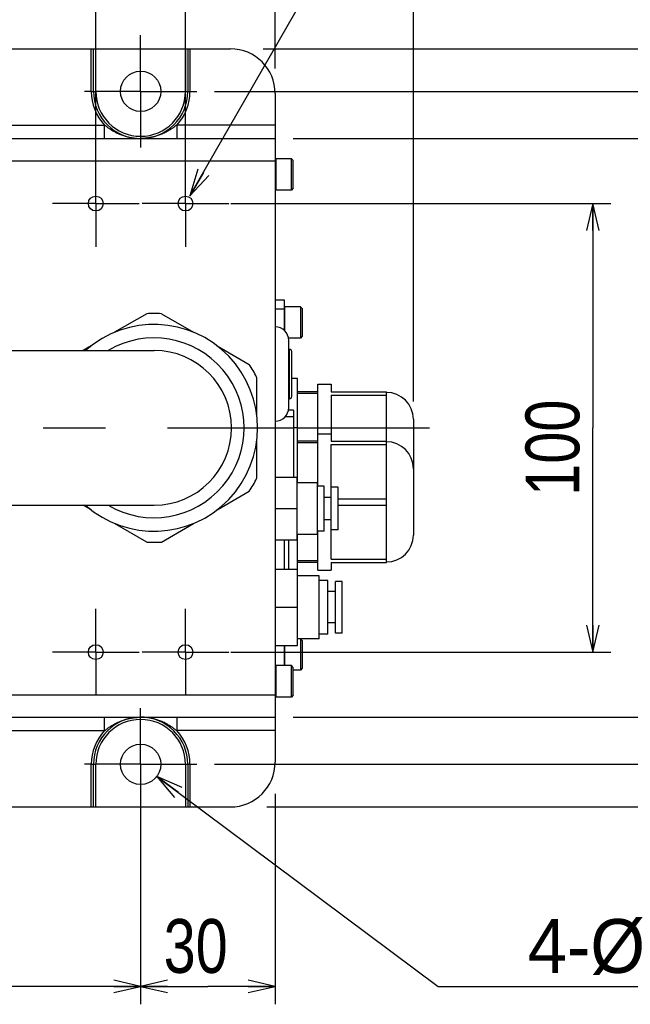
# Model space of a CAD drawing. Extents: x 0 to 3364, y 0 to 2376.
# Tile 71 of 83: x 1640 to 1776, y 1664 to 1883. Entities that reach past the tile are written whole.
import ezdxf

# ---------------------------------------------------------------- set-up
doc = ezdxf.new("R2010")
doc.units = 0
doc.header["$LTSCALE"] = 185.02
doc.linetypes.add('CENTER', pattern=[0.6, 0.375, -0.075, 0.075, -0.075])
doc.layers.get('0').update_dxf_attribs({"linetype": 'CONTINUOUS'})
doc.layers.add('95_ALL_DIM', color=7, linetype='CONTINUOUS')
doc.layers.add('DEFAULT_1', color=7, linetype='CENTER')
doc.styles.get("Standard").update_dxf_attribs({"font": 'txt', "width": 0.8})
doc.dimstyles.new('DIMSTYLE_1', dxfattribs={"dimtxt": 12, "dimasz": 6, "dimexe": 0.18, "dimexo": 0.0625, "dimgap": 0.09, "dimtad": 1, "dimdec": 3, "dimtxsty": 'STANDARD', "dimblk": 'OPEN', "dimblk1": 'OPEN', "dimblk2": 'OPEN', "dimcen": 0.09, "dimazin": 3, "dimtp": 0.5, "dimtm": 0.5, "dimtfac": 1, "dimtdec": 3, "dimtofl": 0, "dimtmove": 0, "dimatfit": 3, "dimtolj": 1})
doc.dimstyles.new('DIMSTYLE_16', dxfattribs={"dimtxt": 12, "dimasz": 6, "dimexe": 0.18, "dimexo": 0.0625, "dimgap": 0.09, "dimtad": 1, "dimtih": 1, "dimtoh": 1, "dimdec": 3, "dimtxsty": 'STANDARD', "dimblk": 'OPEN', "dimblk1": 'OPEN', "dimblk2": 'OPEN', "dimcen": 0.09, "dimazin": 3, "dimtp": 0.1, "dimtm": 0.1, "dimtfac": 1, "dimtdec": 3, "dimtofl": 0, "dimtmove": 0, "dimatfit": 3, "dimtolj": 1})
doc.dimstyles.new('DIMSTYLE_17', dxfattribs={"dimtxt": 12, "dimasz": 6, "dimexe": 0.18, "dimexo": 0.0625, "dimgap": 0.09, "dimtad": 1, "dimtih": 1, "dimtoh": 1, "dimdec": 3, "dimtxsty": 'STANDARD', "dimblk": 'OPEN', "dimblk1": 'OPEN', "dimblk2": 'OPEN', "dimcen": 0.09, "dimazin": 3, "dimtp": 0.2, "dimtm": 0.2, "dimtfac": 1, "dimtdec": 3, "dimtofl": 0, "dimtmove": 0, "dimatfit": 3, "dimtolj": 1})
doc.dimstyles.new('DIMSTYLE_3', dxfattribs={"dimtxt": 12, "dimasz": 6, "dimexe": 0.18, "dimexo": 0.0625, "dimgap": 0.09, "dimtad": 1, "dimdec": 3, "dimtxsty": 'STANDARD', "dimblk": 'OPEN', "dimblk1": 'OPEN', "dimblk2": 'OPEN', "dimcen": 0.09, "dimazin": 3, "dimtp": 0.2, "dimtm": 0.2, "dimtfac": 1, "dimtdec": 3, "dimtofl": 0, "dimtmove": 0, "dimatfit": 3, "dimtolj": 1})
doc.dimstyles.new('DIMSTYLE_4', dxfattribs={"dimtxt": 12, "dimasz": 6, "dimexe": 0.18, "dimexo": 0.0625, "dimgap": 0.09, "dimtad": 1, "dimdec": 3, "dimtxsty": 'STANDARD', "dimblk": 'OPEN', "dimblk1": 'OPEN', "dimblk2": 'OPEN', "dimcen": 0.09, "dimazin": 3, "dimtp": 0.3, "dimtm": 0.3, "dimtfac": 1, "dimtdec": 3, "dimtofl": 0, "dimtmove": 0, "dimatfit": 3, "dimtolj": 1})

# ---------------------------------------------------------------- blocks, each defined once
blk = doc.blocks.new('_OPEN')
at = {"color": 0, "linetype": 'BYBLOCK'}
for p, q in [((0, 0), (-1, 0.233)), ((-1, -0.233), (0, 0)), ((-1, 0), (0, 0))]:
    blk.add_line(p, q, dxfattribs=at)
blk = doc.blocks.new('*D2')
at = {"layer": '95_ALL_DIM', "color": 2, "linetype": 'CONTINUOUS'}
for p, q in [((1561.68, 1871.34), (1561.68, 2000.84)), ((1696.68, 1877.88), (1696.68, 2000.84)), ((1561.68, 1996.84), (1629.18, 1996.84)), ((1696.68, 1996.84), (1629.18, 1996.84))]:
    blk.add_line(p, q, dxfattribs=at)
at = {"layer": '95_ALL_DIM', "color": 2, "linetype": 'CONTINUOUS', "xscale": 6, "yscale": 6, "zscale": 6, "rotation": 180}
blk.add_blockref('_OPEN', (1561.68, 1996.84), dxfattribs=at)
at = {"layer": '95_ALL_DIM', "color": 2, "linetype": 'CONTINUOUS', "xscale": 6, "yscale": 6, "zscale": 6}
blk.add_blockref('_OPEN', (1696.68, 1996.84), dxfattribs=at)
at = {"layer": '95_ALL_DIM', "color": 2, "linetype": 'CONTINUOUS', "width": 0.8}
blk.add_text('135', height=12, dxfattribs=at).set_placement((1614, 1999.84))
blk = doc.blocks.new('*D4')
at = {"layer": '95_ALL_DIM', "color": 2, "linetype": 'CONTINUOUS'}
for p, q in [((1696.68, 1710.76), (1696.68, 1663.84)), ((1666.68, 1704.75), (1666.68, 1663.84)), ((1666.68, 1667.84), (1681.68, 1667.84)), ((1696.68, 1667.84), (1681.68, 1667.84))]:
    blk.add_line(p, q, dxfattribs=at)
at = {"layer": '95_ALL_DIM', "color": 2, "linetype": 'CONTINUOUS', "xscale": 6, "yscale": 6, "zscale": 6, "rotation": 180}
blk.add_blockref('_OPEN', (1666.68, 1667.84), dxfattribs=at)
at = {"layer": '95_ALL_DIM', "color": 2, "linetype": 'CONTINUOUS', "xscale": 6, "yscale": 6, "zscale": 6}
blk.add_blockref('_OPEN', (1696.68, 1667.84), dxfattribs=at)
at = {"layer": '95_ALL_DIM', "color": 2, "linetype": 'CONTINUOUS', "width": 0.8}
blk.add_text('30', height=12, dxfattribs=at).set_placement((1671.81, 1670.84))
blk = doc.blocks.new('*D5')
at = {"layer": '95_ALL_DIM', "color": 2, "linetype": 'CONTINUOUS'}
for p, q in [((1516.68, 1707.67), (1516.68, 1663.84)), ((1666.68, 1700.84), (1666.68, 1663.84)), ((1516.68, 1667.84), (1591.68, 1667.84)), ((1666.68, 1667.84), (1591.68, 1667.84))]:
    blk.add_line(p, q, dxfattribs=at)
at = {"layer": '95_ALL_DIM', "color": 2, "linetype": 'CONTINUOUS', "xscale": 6, "yscale": 6, "zscale": 6, "rotation": 180}
blk.add_blockref('_OPEN', (1516.68, 1667.84), dxfattribs=at)
at = {"layer": '95_ALL_DIM', "color": 2, "linetype": 'CONTINUOUS', "xscale": 6, "yscale": 6, "zscale": 6}
blk.add_blockref('_OPEN', (1666.68, 1667.84), dxfattribs=at)
at = {"layer": '95_ALL_DIM', "color": 2, "linetype": 'CONTINUOUS', "width": 0.8}
blk.add_text('150', height=12, dxfattribs=at).set_placement((1575.15, 1670.84))
blk = doc.blocks.new('_DOT')
at = {"color": 0, "linetype": 'BYBLOCK'}
blk.add_line((-0.233, 0), (-1, 0), dxfattribs=at)
at = {"color": 0, "linetype": 'BYBLOCK', "const_width": 0.233}
blk.add_lwpolyline([(-0.117, 0, 1), (0.117, 0, 1)], format="xyb", close=True, dxfattribs=at)
blk = doc.blocks.new('*D6')
at = {"layer": '95_ALL_DIM', "color": 2, "linetype": 'CONTINUOUS'}
for p, q in [((1656.68, 1846.34), (1656.68, 1920.84)), ((1676.68, 1846.34), (1676.68, 1920.84)), ((1656.68, 1916.84), (1636.68, 1916.84)), ((1636.68, 1916.84), (1666.68, 1916.84)), ((1696.68, 1916.84), (1666.68, 1916.84)), ((1676.68, 1916.84), (1696.68, 1916.84))]:
    blk.add_line(p, q, dxfattribs=at)
at = {"layer": '95_ALL_DIM', "color": 2, "linetype": 'CONTINUOUS', "xscale": 6, "yscale": 6, "zscale": 6}
blk.add_blockref('_OPEN', (1656.68, 1916.84), dxfattribs=at)
at = {"layer": '95_ALL_DIM', "color": 2, "linetype": 'CONTINUOUS', "xscale": 6, "yscale": 6, "zscale": 6, "rotation": 180}
blk.add_blockref('_DOT', (1676.68, 1916.84), dxfattribs=at)
at = {"layer": '95_ALL_DIM', "color": 2, "linetype": 'CONTINUOUS', "width": 0.8}
blk.add_text('20', height=12, dxfattribs=at).set_placement((1657.22, 1919.84))
blk = doc.blocks.new('*D7')
at = {"layer": '95_ALL_DIM', "color": 2, "linetype": 'CONTINUOUS'}
for p, q in [((1686.77, 1842.34), (1771.48, 1842.34)), ((1767.48, 1842.34), (1767.48, 1792.34)), ((1767.48, 1742.34), (1767.48, 1792.34)), ((1686.77, 1742.34), (1771.48, 1742.34))]:
    blk.add_line(p, q, dxfattribs=at)
at = {"layer": '95_ALL_DIM', "color": 2, "linetype": 'CONTINUOUS', "xscale": 6, "yscale": 6, "zscale": 6}
for p, rotation in [((1767.48, 1842.34), 90), ((1767.48, 1742.34), 270)]:
    blk.add_blockref('_OPEN', p, dxfattribs=dict(at, rotation=rotation))
at = {"layer": '95_ALL_DIM', "color": 2, "linetype": 'CONTINUOUS', "width": 0.8}
blk.add_text('100', height=12, rotation=90, dxfattribs=at).set_placement((1764.48, 1777.21))
blk = doc.blocks.new('*D8')
at = {"layer": '95_ALL_DIM', "color": 2, "linetype": 'CONTINUOUS'}
for p, q in [((1700.68, 1856.84), (1811.48, 1856.84)), ((1807.48, 1856.84), (1807.48, 1792.34)), ((1807.48, 1727.84), (1807.48, 1792.34)), ((1700.68, 1727.84), (1811.48, 1727.84))]:
    blk.add_line(p, q, dxfattribs=at)
at = {"layer": '95_ALL_DIM', "color": 2, "linetype": 'CONTINUOUS', "xscale": 6, "yscale": 6, "zscale": 6}
for p, rotation in [((1807.48, 1856.84), 90), ((1807.48, 1727.84), 270)]:
    blk.add_blockref('_OPEN', p, dxfattribs=dict(at, rotation=rotation))
at = {"layer": '95_ALL_DIM', "color": 2, "linetype": 'CONTINUOUS', "width": 0.8}
blk.add_text('129', height=12, rotation=90, dxfattribs=at).set_placement((1804.48, 1777.52))
blk = doc.blocks.new('*D9')
at = {"layer": '95_ALL_DIM', "color": 2, "linetype": 'CONTINUOUS'}
for p, q in [((1683.18, 1867.34), (1851.48, 1867.34)), ((1847.48, 1867.34), (1847.48, 1792.34)), ((1847.48, 1717.34), (1847.48, 1792.34)), ((1683.18, 1717.34), (1851.48, 1717.34))]:
    blk.add_line(p, q, dxfattribs=at)
at = {"layer": '95_ALL_DIM', "color": 2, "linetype": 'CONTINUOUS', "xscale": 6, "yscale": 6, "zscale": 6}
for p, rotation in [((1847.48, 1867.34), 90), ((1847.48, 1717.34), 270)]:
    blk.add_blockref('_OPEN', p, dxfattribs=dict(at, rotation=rotation))
at = {"layer": '95_ALL_DIM', "color": 2, "linetype": 'CONTINUOUS', "width": 0.8}
blk.add_text('150', height=12, rotation=90, dxfattribs=at).set_placement((1844.48, 1778.39))
blk = doc.blocks.new('*D10')
at = {"layer": '95_ALL_DIM', "color": 2, "linetype": 'CONTINUOUS'}
for p, q in [((1694.03, 1876.84), (1891.48, 1876.84)), ((1887.48, 1876.84), (1887.48, 1792.34)), ((1887.48, 1707.84), (1887.48, 1792.34)), ((1694.79, 1707.84), (1891.48, 1707.84))]:
    blk.add_line(p, q, dxfattribs=at)
at = {"layer": '95_ALL_DIM', "color": 2, "linetype": 'CONTINUOUS', "xscale": 6, "yscale": 6, "zscale": 6}
for p, rotation in [((1887.48, 1876.84), 90), ((1887.48, 1707.84), 270)]:
    blk.add_blockref('_OPEN', p, dxfattribs=dict(at, rotation=rotation))
at = {"layer": '95_ALL_DIM', "color": 2, "linetype": 'CONTINUOUS', "width": 0.8}
blk.add_text('169', height=12, rotation=90, dxfattribs=at).set_placement((1884.48, 1777.37))
blk = doc.blocks.new('*D46')
at = {"layer": '95_ALL_DIM', "color": 2, "linetype": 'CONTINUOUS'}
for p, q in [((1670.29, 1714.65), (1732.98, 1667.84)), ((1732.98, 1667.84), (1740.98, 1667.84)), ((1740.98, 1667.84), (1934.58, 1667.84))]:
    blk.add_line(p, q, dxfattribs=at)
at = {"layer": '95_ALL_DIM', "color": 2, "linetype": 'CONTINUOUS', "xscale": 6, "yscale": 6, "zscale": 6, "rotation": 143.254394}
blk.add_blockref('_OPEN', (1670.29, 1714.65), dxfattribs=at)
at = {"layer": '95_ALL_DIM', "color": 2, "linetype": 'CONTINUOUS'}
for s, width, p in [(' through hole', 0.8, (1797.78, 1670.84)), ('4-%%c', 0.977778, (1752.98, 1670.84)), ('9', 0.8, (1788.18, 1670.84))]:
    blk.add_text(s, height=12, dxfattribs=dict(at, width=width)).set_placement(p)
blk = doc.blocks.new('*D47')
at = {"layer": '95_ALL_DIM', "color": 2, "linetype": 'CONTINUOUS'}
for p, q in [((1677.68, 1844.07), (1722.32, 1921.83)), ((1722.32, 1921.83), (1730.32, 1921.83)), ((1730.32, 1921.83), (1869.52, 1921.83))]:
    blk.add_line(p, q, dxfattribs=at)
at = {"layer": '95_ALL_DIM', "color": 2, "linetype": 'CONTINUOUS', "xscale": 6, "yscale": 6, "zscale": 6, "rotation": 240.141038}
blk.add_blockref('_OPEN', (1677.68, 1844.07), dxfattribs=at)
at = {"layer": '95_ALL_DIM', "color": 2, "linetype": 'CONTINUOUS', "width": 0.8}
for s, p in [('4-M', (1742.32, 1924.83)), ('4', (1771.12, 1924.83)), (' depth 6', (1780.72, 1924.83))]:
    blk.add_text(s, height=12, dxfattribs=at).set_placement(p)
blk = doc.blocks.new('*D61')
at = {"layer": '95_ALL_DIM', "color": 2, "linetype": 'CONTINUOUS'}
for p, q in [((1561.68, 1871.34), (1561.68, 1960.84)), ((1727.48, 1798.24), (1727.48, 1960.84)), ((1561.68, 1956.84), (1644.58, 1956.84)), ((1727.48, 1956.84), (1644.58, 1956.84))]:
    blk.add_line(p, q, dxfattribs=at)
at = {"layer": '95_ALL_DIM', "color": 2, "linetype": 'CONTINUOUS', "xscale": 6, "yscale": 6, "zscale": 6, "rotation": 180}
blk.add_blockref('_OPEN', (1561.68, 1956.84), dxfattribs=at)
at = {"layer": '95_ALL_DIM', "color": 2, "linetype": 'CONTINUOUS', "xscale": 6, "yscale": 6, "zscale": 6}
blk.add_blockref('_OPEN', (1727.48, 1956.84), dxfattribs=at)
at = {"layer": '95_ALL_DIM', "color": 2, "linetype": 'CONTINUOUS', "width": 0.8}
blk.add_text('165.8', height=12, dxfattribs=at).set_placement((1621.92, 1959.84))

msp = doc.modelspace()

# ---------------------------------------------------------------- linework, layer by layer
at = {"color": 7, "linetype": 'CONTINUOUS'}
for p, q in [((1511.6839, 1876.8402), (1686.6839, 1876.8402)), ((1655.6839, 1867.3402), (1655.6839, 1876.8402)), ((1656.1839, 1867.3402), (1656.1839, 1876.8402)), ((1656.6839, 1867.3402), (1656.6839, 1876.8402)), ((1676.6839, 1876.8402), (1676.6839, 1867.3402)), ((1677.1839, 1876.8402), (1677.1839, 1867.3402)), ((1677.6839, 1876.8402), (1677.6839, 1867.3402)), ((1655.6839, 1867.3402), (1656.6839, 1867.3402)), ((1676.6839, 1867.3402), (1677.6839, 1867.3402)), ((1696.6839, 1866.8402), (1696.6839, 1717.8402)), ((1561.6839, 1859.8402), (1658.6372, 1859.8402)), ((1658.6372, 1856.8402), (1658.6372, 1859.8402)), ((1696.6839, 1859.8402), (1674.7306, 1859.8402)), ((1674.7306, 1859.8402), (1674.7306, 1856.8402)), ((1590.4719, 1856.8402), (1696.6839, 1856.8402)), ((1597.6005, 1851.8402), (1696.6839, 1851.8402)), ((1700.2839, 1852.3402), (1696.7839, 1852.3402)), ((1696.7839, 1852.3402), (1696.7839, 1845.3402)), ((1700.6839, 1851.9402), (1700.2839, 1852.3402)), ((1700.2839, 1845.3402), (1700.2839, 1852.3402)), ((1700.6839, 1845.7402), (1700.6839, 1851.9402)), ((1700.2839, 1845.3402), (1696.7839, 1845.3402)), ((1700.6839, 1845.7402), (1700.2839, 1845.3402)), ((1696.6839, 1820.8402), (1698.6839, 1820.8402)), ((1698.6839, 1820.8402), (1698.6839, 1814.0743)), ((1668.0617, 1817.7886), (1660.8778, 1813.641)), ((1671.3061, 1817.7886), (1678.49, 1813.641)), ((1696.6839, 1818.8402), (1698.6839, 1818.8402)), ((1702.2839, 1819.3402), (1698.7839, 1819.3402)), ((1698.7839, 1819.3402), (1698.7839, 1813.9799)), ((1702.6839, 1818.9402), (1702.2839, 1819.3402)), ((1702.2839, 1819.3402), (1702.2839, 1812.3402)), ((1702.6839, 1818.9402), (1702.6839, 1812.7402)), ((1702.2839, 1812.3402), (1699.6404, 1812.3402)), ((1699.6839, 1796.2776), (1699.6839, 1811.8402)), ((1702.6839, 1812.7402), (1702.2839, 1812.3402)), ((1236.6839, 1809.5902), (1669.6839, 1809.5902)), ((1655.64, 1810.6169), (1653.8618, 1809.5902)), ((1683.7278, 1810.6169), (1690.9117, 1806.4692)), ((1699.8839, 1809.8402), (1699.6839, 1809.8402)), ((1699.8839, 1798.8402), (1699.8839, 1809.8402)), ((1700.3839, 1799.3402), (1700.3839, 1809.3402)), ((1692.5339, 1803.6596), (1692.5339, 1795.3643)), ((1701.6839, 1803.3402), (1700.3839, 1803.3402)), ((1701.6839, 1780.1082), (1701.6839, 1803.3402)), ((1706.1839, 1802.0402), (1709.1839, 1802.0402)), ((1706.1839, 1779.3487), (1706.1839, 1802.0402)), ((1709.1839, 1802.0402), (1709.1839, 1800.3402)), ((1706.1839, 1800.3402), (1701.6839, 1800.3402)), ((1706.1839, 1800.0076), (1701.6839, 1800.0076)), ((1709.1839, 1800.3402), (1721.4839, 1800.3402)), ((1721.4839, 1762.3402), (1721.4839, 1800.3402)), ((1699.8839, 1798.8402), (1699.6839, 1798.8402)), ((1709.1839, 1799.6394), (1721.4839, 1799.6394)), ((1709.1839, 1799.6394), (1709.1839, 1789.3402)), ((1700.7839, 1796.2776), (1699.6285, 1796.2776)), ((1700.7839, 1796.2776), (1700.7839, 1781.3403)), ((1700.7839, 1794.7776), (1698.8609, 1794.7776)), ((1727.4839, 1794.2402), (1727.4839, 1768.4402)), ((1701.6839, 1792.3402), (1700.7839, 1792.3402)), ((1706.1839, 1791.0402), (1709.1839, 1791.0402)), ((1692.5339, 1789.3162), (1692.5339, 1781.0209)), ((1706.1839, 1789.3402), (1701.6839, 1789.3402)), ((1706.1839, 1789.0076), (1701.6839, 1789.0076)), ((1709.1839, 1789.3402), (1721.4839, 1789.3402)), ((1709.1839, 1788.6394), (1721.4839, 1788.6394)), ((1709.1839, 1763.0411), (1709.1839, 1788.6394)), ((1696.6839, 1781.3403), (1701.5839, 1781.3403)), ((1701.5839, 1767.3402), (1701.5839, 1781.3403)), ((1706.0839, 1780.1082), (1701.5839, 1780.1082)), ((1706.0839, 1768.5722), (1706.0839, 1780.1082)), ((1683.7278, 1774.0636), (1690.9117, 1778.2112)), ((1707.5839, 1779.3487), (1706.0839, 1779.3487)), ((1707.5839, 1769.3317), (1707.5839, 1779.3487)), ((1710.6839, 1779.0902), (1709.1839, 1779.0902)), ((1710.6839, 1769.5902), (1710.6839, 1779.0902)), ((1709.1839, 1776.8402), (1707.5839, 1776.8402)), ((1710.6839, 1776.5411), (1721.4839, 1776.5411)), ((1236.6839, 1775.0902), (1669.6839, 1775.0902)), ((1655.64, 1774.0636), (1653.8618, 1775.0902)), ((1696.6839, 1774.3402), (1701.5839, 1774.3402)), ((1710.6839, 1775.1394), (1721.4839, 1775.1394)), ((1709.1839, 1771.8402), (1707.5839, 1771.8402)), ((1668.0617, 1766.8919), (1660.8778, 1771.0395)), ((1671.3061, 1766.8919), (1678.49, 1771.0395)), ((1707.5839, 1769.3317), (1706.0839, 1769.3317)), ((1706.1839, 1760.6402), (1706.1839, 1769.3317)), ((1710.6839, 1769.5902), (1709.1839, 1769.5902)), ((1696.6839, 1767.3402), (1701.5839, 1767.3402)), ((1698.6839, 1767.3402), (1698.6839, 1760.8403)), ((1699.6839, 1760.8403), (1699.6839, 1767.3402)), ((1706.0839, 1768.5722), (1701.5839, 1768.5722)), ((1701.6839, 1743.8402), (1701.6839, 1768.5722)), ((1706.1839, 1762.6729), (1701.6839, 1762.6729)), ((1709.1839, 1763.0411), (1721.4839, 1763.0411)), ((1696.6839, 1760.8403), (1701.6839, 1760.8403)), ((1706.1839, 1762.3402), (1701.6839, 1762.3402)), ((1706.1839, 1760.6402), (1709.1839, 1760.6402)), ((1709.1839, 1762.3402), (1721.4839, 1762.3402)), ((1709.1839, 1762.3402), (1709.1839, 1760.6402)), ((1706.4839, 1759.3402), (1701.6839, 1759.3402)), ((1706.4839, 1745.3402), (1706.4839, 1759.3402)), ((1708.3839, 1758.3402), (1706.4839, 1758.3402)), ((1708.3839, 1746.3402), (1708.3839, 1758.3402)), ((1711.5839, 1758.0902), (1710.0839, 1758.0902)), ((1710.0839, 1746.5902), (1710.0839, 1758.0902)), ((1711.5839, 1746.5902), (1711.5839, 1758.0902)), ((1710.0839, 1755.8402), (1708.3839, 1755.8402)), ((1696.6839, 1752.3402), (1701.6839, 1752.3402)), ((1710.0839, 1748.8402), (1708.3839, 1748.8402)), ((1706.4839, 1745.3402), (1701.6839, 1745.3402)), ((1702.6839, 1744.9402), (1702.2839, 1745.3402)), ((1702.2839, 1745.3402), (1702.2839, 1738.3402)), ((1702.6839, 1744.9402), (1702.6839, 1738.7402)), ((1708.3839, 1746.3402), (1706.4839, 1746.3402)), ((1711.5839, 1746.5902), (1710.0839, 1746.5902)), ((1696.6839, 1743.8402), (1701.6839, 1743.8402)), ((1698.6839, 1743.8402), (1698.6839, 1739.3402)), ((1698.7839, 1743.8402), (1698.7839, 1739.3402)), ((1700.2839, 1739.3402), (1696.7839, 1739.3402)), ((1696.7839, 1739.3402), (1696.7839, 1732.3402)), ((1700.6839, 1738.9402), (1700.2839, 1739.3402)), ((1700.2839, 1732.3402), (1700.2839, 1739.3402)), ((1700.6839, 1732.7402), (1700.6839, 1738.9402)), ((1702.2839, 1738.3402), (1700.6839, 1738.3402)), ((1702.6839, 1738.7402), (1702.2839, 1738.3402)), ((1597.6005, 1732.8402), (1696.6839, 1732.8402)), ((1700.2839, 1732.3402), (1696.7839, 1732.3402)), ((1700.6839, 1732.7402), (1700.2839, 1732.3402)), ((1590.4719, 1727.8402), (1696.6839, 1727.8402)), ((1658.6372, 1724.8402), (1658.6372, 1727.8402)), ((1674.7306, 1727.8402), (1674.7306, 1724.8402)), ((1561.6839, 1724.8402), (1658.6372, 1724.8402)), ((1696.6839, 1724.8402), (1674.7306, 1724.8402)), ((1655.6839, 1717.3402), (1656.6839, 1717.3402)), ((1655.6839, 1707.8402), (1655.6839, 1717.3402)), ((1656.1839, 1707.8402), (1656.1839, 1717.3402)), ((1656.6839, 1707.8402), (1656.6839, 1717.3402)), ((1676.6839, 1717.3402), (1677.6839, 1717.3402)), ((1676.6839, 1717.3402), (1676.6839, 1707.8402)), ((1677.1839, 1717.3402), (1677.1839, 1707.8402)), ((1677.6839, 1717.3402), (1677.6839, 1707.8402)), ((1511.6839, 1707.8402), (1686.6839, 1707.8402))]:
    msp.add_line(p, q, dxfattribs=at)
for centre, radius in [((1666.6839, 1867.3402), 4.5), ((1656.6839, 1842.3402), 1.65), ((1676.6839, 1842.3402), 1.65), ((1656.6839, 1742.3402), 1.65), ((1676.6839, 1742.3402), 1.65), ((1666.6839, 1717.3402), 4.5)]:
    msp.add_circle(centre, radius, dxfattribs=at)
for centre, radius, start, end in [((1686.6839, 1866.8402), 10, 0, 90), ((1666.6839, 1867.3402), 11, 180, 222.985886), ((1666.6839, 1867.3402), 10.5, 180, 360), ((1666.6839, 1867.3402), 10, 180, 360), ((1666.6839, 1867.3402), 11, 317.014114, 360), ((1696.7839, 1852.2402), 0.1, 90, 180), ((1696.7839, 1845.4402), 0.1, 180, 270), ((1669.6839, 1792.3402), 25.5, 86.352711, 93.647289), ((1698.7839, 1819.2402), 0.1, 90, 180), ((1669.6839, 1792.3402), 23.05, 228.45148, 131.54852), ((1696.6839, 1811.8402), 3, 0, 90), ((1669.6839, 1792.3402), 20.05, 239.359373, 120.640627), ((1669.6839, 1792.3402), 17.25, 270, 90), ((1699.8839, 1809.3402), 0.5, 0, 90), ((1669.6839, 1792.3402), 25.5, 26.352711, 33.647289), ((1721.4839, 1794.2402), 6, 0, 90), ((1699.8839, 1799.3402), 0.5, 270, 360), ((1696.6839, 1796.8402), 3, 270, 360), ((1721.4839, 1783.2402), 6, 0, 90), ((1669.6839, 1792.3402), 25.5, 326.352711, 333.647289), ((1669.6839, 1792.3402), 25.5, 266.352711, 273.647289), ((1721.4839, 1768.4402), 6, 270, 360), ((1696.7839, 1739.2402), 0.1, 90, 180), ((1696.7839, 1732.4402), 0.1, 180, 270), ((1666.6839, 1717.3402), 10.5, 0, 180), ((1666.6839, 1717.3402), 10, 0, 180), ((1666.6839, 1717.3402), 11, 137.014114, 180), ((1666.6839, 1717.3402), 11, 0, 42.985886), ((1686.6839, 1717.8402), 10, 270, 360)]:
    msp.add_arc(centre, radius, start, end, dxfattribs=at)
for points, knots in [([(1658.6372, 1859.8402), (1658.6954, 1859.7942), (1658.8166, 1859.6996), (1659.0074, 1859.5544), (1659.2159, 1859.4003), (1659.4451, 1859.2364), (1659.6983, 1859.0622), (1659.9794, 1858.8772), (1660.2934, 1858.6811), (1660.647, 1858.4732), (1661.0444, 1858.2559), (1661.4794, 1858.0376), (1661.9379, 1857.8293), (1662.4039, 1857.6395), (1662.8636, 1857.4734), (1663.3012, 1857.3343), (1663.7033, 1857.2225), (1664.0656, 1857.1343), (1664.3919, 1857.065), (1664.6866, 1857.0106), (1664.9522, 1856.9681), (1665.1915, 1856.935), (1665.4084, 1856.9093), (1665.6075, 1856.8893), (1665.791, 1856.8739), (1665.9594, 1856.8623), (1666.1143, 1856.8538), (1666.2596, 1856.8477), (1666.4002, 1856.8434), (1666.5411, 1856.8408), (1666.6357, 1856.8402), (1666.6839, 1856.8402)], [0, 0, 0, 0, 0.02542108, 0.05268118, 0.08216155, 0.11423057, 0.14920986, 0.18745652, 0.22950107, 0.27601594, 0.32796465, 0.38464892, 0.44272949, 0.50045189, 0.55698965, 0.61012916, 0.65774312, 0.69993652, 0.73784756, 0.77199729, 0.80262197, 0.82999705, 0.85473331, 0.87745394, 0.89855721, 0.91779169, 0.93530296, 0.95171171, 0.96758456, 0.98349121, 1, 1, 1, 1]), ([(1674.7306, 1859.8402), (1674.6725, 1859.7943), (1674.5515, 1859.6999), (1674.361, 1859.5549), (1674.1529, 1859.401), (1673.9241, 1859.2374), (1673.6714, 1859.0635), (1673.3909, 1858.8789), (1673.0776, 1858.683), (1672.7248, 1858.4755), (1672.329, 1858.2589), (1671.8961, 1858.0414), (1671.4397, 1857.8335), (1670.9749, 1857.6437), (1670.5153, 1857.4771), (1670.0769, 1857.3374), (1669.6736, 1857.2248), (1669.3097, 1857.136), (1668.982, 1857.0662), (1668.6861, 1857.0114), (1668.4195, 1856.9686), (1668.1788, 1856.9353), (1667.96, 1856.9094), (1667.7592, 1856.8892), (1667.5752, 1856.8738), (1667.4069, 1856.8622), (1667.2526, 1856.8538), (1667.1076, 1856.8476), (1666.9672, 1856.8434), (1666.8265, 1856.8408), (1666.732, 1856.8402), (1666.6839, 1856.8402)], [0, 0, 0, 0, 0.0253722, 0.05258432, 0.08201619, 0.11403382, 0.14894821, 0.1871202, 0.22907477, 0.27550538, 0.32730465, 0.38364538, 0.44144083, 0.49907258, 0.55562479, 0.60887073, 0.65665343, 0.69905548, 0.73717578, 0.77143033, 0.80213162, 0.82968574, 0.85466574, 0.87762535, 0.89881203, 0.91793584, 0.9353958, 0.95177451, 0.96762882, 0.983518, 1, 1, 1, 1]), ([(1658.6372, 1724.8402), (1658.6953, 1724.8861), (1658.8163, 1724.9806), (1659.0068, 1725.1256), (1659.2149, 1725.2794), (1659.4437, 1725.4431), (1659.6964, 1725.617), (1659.9769, 1725.8016), (1660.2902, 1725.9974), (1660.6429, 1726.2049), (1661.0388, 1726.4216), (1661.4717, 1726.6391), (1661.9281, 1726.847), (1662.3929, 1727.0368), (1662.8525, 1727.2034), (1663.2909, 1727.3431), (1663.6942, 1727.4557), (1664.0581, 1727.5444), (1664.3858, 1727.6142), (1664.6817, 1727.669), (1664.9483, 1727.7118), (1665.189, 1727.7451), (1665.4078, 1727.7711), (1665.6086, 1727.7913), (1665.7926, 1727.8067), (1665.9609, 1727.8182), (1666.1152, 1727.8267), (1666.2601, 1727.8328), (1666.4005, 1727.8371), (1666.5413, 1727.8397), (1666.6358, 1727.8402), (1666.6839, 1727.8402)], [0, 0, 0, 0, 0.0253722, 0.05258432, 0.08201619, 0.11403382, 0.14894821, 0.1871202, 0.22907477, 0.27550538, 0.32730465, 0.38364538, 0.44144083, 0.49907258, 0.55562479, 0.60887073, 0.65665343, 0.69905548, 0.73717578, 0.77143033, 0.80213162, 0.82968574, 0.85466574, 0.87762535, 0.89881203, 0.91793584, 0.9353958, 0.95177451, 0.96762882, 0.983518, 1, 1, 1, 1]), ([(1674.7306, 1724.8402), (1674.6724, 1724.8862), (1674.5512, 1724.9808), (1674.3603, 1725.1261), (1674.1519, 1725.2802), (1673.9227, 1725.4441), (1673.6694, 1725.6183), (1673.3883, 1725.8032), (1673.0744, 1725.9994), (1672.7208, 1726.2073), (1672.3234, 1726.4246), (1671.8884, 1726.6429), (1671.4299, 1726.8512), (1670.9639, 1727.041), (1670.5042, 1727.2071), (1670.0665, 1727.3462), (1669.6645, 1727.458), (1669.3022, 1727.5461), (1668.9759, 1727.6154), (1668.6811, 1727.6699), (1668.4155, 1727.7124), (1668.1763, 1727.7455), (1667.9594, 1727.7711), (1667.7602, 1727.7911), (1667.5768, 1727.8066), (1667.4084, 1727.8181), (1667.2534, 1727.8267), (1667.1082, 1727.8328), (1666.9676, 1727.8371), (1666.8267, 1727.8397), (1666.7321, 1727.8402), (1666.6839, 1727.8402)], [0, 0, 0, 0, 0.02542108, 0.05268118, 0.08216155, 0.11423057, 0.14920986, 0.18745652, 0.22950107, 0.27601594, 0.32796465, 0.38464892, 0.44272949, 0.50045189, 0.55698965, 0.61012916, 0.65774312, 0.69993652, 0.73784756, 0.77199729, 0.80262197, 0.82999705, 0.85473331, 0.87745394, 0.89855721, 0.91779169, 0.93530296, 0.95171171, 0.96758456, 0.98349121, 1, 1, 1, 1])]:
    msp.add_open_spline(points, degree=3, knots=knots, dxfattribs=at)
at = {"layer": '95_ALL_DIM', "color": 2, "linetype": 'CONTINUOUS'}
msp.add_line((1696.6839, 1872.4211), (1696.6839, 1920.8402), dxfattribs=at)
at = {"layer": 'DEFAULT_1', "color": 7, "linetype": 'CENTER'}
for p, q in [((1666.6839, 1867.3402), (1666.6839, 1879.8402)), ((1655.6839, 1867.3402), (1654.1839, 1867.3402)), ((1666.6839, 1867.3402), (1656.6839, 1867.3402)), ((1666.6839, 1867.3402), (1676.6839, 1867.3402)), ((1666.6839, 1867.3402), (1666.6839, 1854.8402)), ((1677.6839, 1867.3402), (1679.1839, 1867.3402)), ((1656.6839, 1842.3402), (1656.6839, 1851.9902)), ((1676.6839, 1842.3402), (1676.6839, 1851.9902)), ((1656.6839, 1842.3402), (1647.0339, 1842.3402)), ((1656.6839, 1842.3402), (1666.3339, 1842.3402)), ((1656.6839, 1842.3402), (1656.6839, 1832.6902)), ((1676.6839, 1842.3402), (1667.0339, 1842.3402)), ((1676.6839, 1842.3402), (1686.3339, 1842.3402)), ((1676.6839, 1842.3402), (1676.6839, 1832.6902)), ((1561.6839, 1792.3402), (1700.7839, 1792.3402)), ((1701.6839, 1792.3402), (1731.0401, 1792.3402)), ((1656.6839, 1742.3402), (1656.6839, 1751.9902)), ((1676.6839, 1742.3402), (1676.6839, 1751.9902)), ((1656.6839, 1742.3402), (1647.0339, 1742.3402)), ((1656.6839, 1742.3402), (1666.3339, 1742.3402)), ((1656.6839, 1742.3402), (1656.6839, 1732.6902)), ((1676.6839, 1742.3402), (1667.0339, 1742.3402)), ((1676.6839, 1742.3402), (1686.3339, 1742.3402)), ((1676.6839, 1742.3402), (1676.6839, 1732.6902)), ((1666.6839, 1717.3402), (1666.6839, 1729.8402)), ((1655.6839, 1717.3402), (1654.1839, 1717.3402)), ((1666.6839, 1717.3402), (1656.6839, 1717.3402)), ((1666.6839, 1717.3402), (1676.6839, 1717.3402)), ((1666.6839, 1717.3402), (1666.6839, 1704.8402)), ((1677.6839, 1717.3402), (1679.1839, 1717.3402))]:
    msp.add_line(p, q, dxfattribs=at)

# ---------------------------------------------------------------- dimensions: what is measured, and where the dimension line sits
at = {"layer": '95_ALL_DIM', "color": 2, "linetype": 'CONTINUOUS'}
for base, p2, picture, middle in [((1696.6839, 1996.8402), (1696.6839, 1877.8841), '*D2', (1628.3964, 2005.8402)), ((1727.4839, 1956.8402), (1727.4839, 1798.2402), '*D61', (1645.9232, 1965.8402))]:
    dim = msp.add_linear_dim(base=base, p1=(1561.6839, 1871.3402), p2=p2, dimstyle='DIMSTYLE_1', dxfattribs=at)
    dim.commit()
    dim.dimension.update_dxf_attribs({"geometry": picture, "text_midpoint": middle, "dimtype": 160})
for p1, p2, text, dimstyle, picture, middle in [((1677.6796, 1844.0747), (1675.6882, 1840.6057), '4-M<> depth 6', 'DIMSTYLE_16', '*D47', (1799.915, 1930.8269)), ((1670.2897, 1714.6481), (1663.078, 1720.0324), '4-<> through hole', 'DIMSTYLE_17', '*D46', (1837.783, 1676.8402))]:
    dim = msp.add_diameter_dim_2p(p1=p1, p2=p2, text=text, dimstyle=dimstyle, dxfattribs=at)
    dim.commit()
    dim.dimension.update_dxf_attribs({"geometry": picture, "text_midpoint": middle, "dimtype": 163})
dim = msp.add_linear_dim(base=(1656.6839, 1916.8402), p1=(1676.6839, 1846.3402), p2=(1656.6839, 1846.3402), angle=180, dimstyle='DIMSTYLE_3', override={"dimblk1": 'DOT', "dimsah": 1}, dxfattribs=at)
dim.commit()
dim.dimension.update_dxf_attribs({"geometry": '*D6', "text_midpoint": (1666.8179, 1925.8402), "dimtype": 160})
for base, p1, p2, angle, dimstyle, picture, middle in [((1887.4839, 1876.8402), (1694.7852, 1707.8402), (1694.0333, 1876.8402), 90, 'DIMSTYLE_1', '*D10', (1878.4839, 1791.7746)), ((1847.4839, 1867.3402), (1683.1839, 1717.3402), (1683.1839, 1867.3402), 90, 'DIMSTYLE_1', '*D9', (1838.4839, 1792.7936)), ((1807.4839, 1727.8402), (1700.6839, 1856.8402), (1700.6839, 1727.8402), 270, 'DIMSTYLE_1', '*D8', (1798.4839, 1791.9202)), ((1767.4839, 1742.3402), (1686.7728, 1842.3402), (1686.7728, 1742.3402), 270, 'DIMSTYLE_4', '*D7', (1758.4839, 1791.607)), ((1666.6839, 1667.8402), (1696.6839, 1710.7636), (1666.6839, 1704.7484), 180, 'DIMSTYLE_3', '*D4', (1681.4079, 1676.8402)), ((1516.6839, 1667.8402), (1666.6839, 1700.8402), (1516.6839, 1707.6679), 180, 'DIMSTYLE_1', '*D5', (1589.555, 1676.8402))]:
    dim = msp.add_linear_dim(base=base, p1=p1, p2=p2, angle=angle, dimstyle=dimstyle, dxfattribs=at)
    dim.commit()
    dim.dimension.update_dxf_attribs({"geometry": picture, "text_midpoint": middle, "dimtype": 160})

doc.saveas('drawing.dxf')
